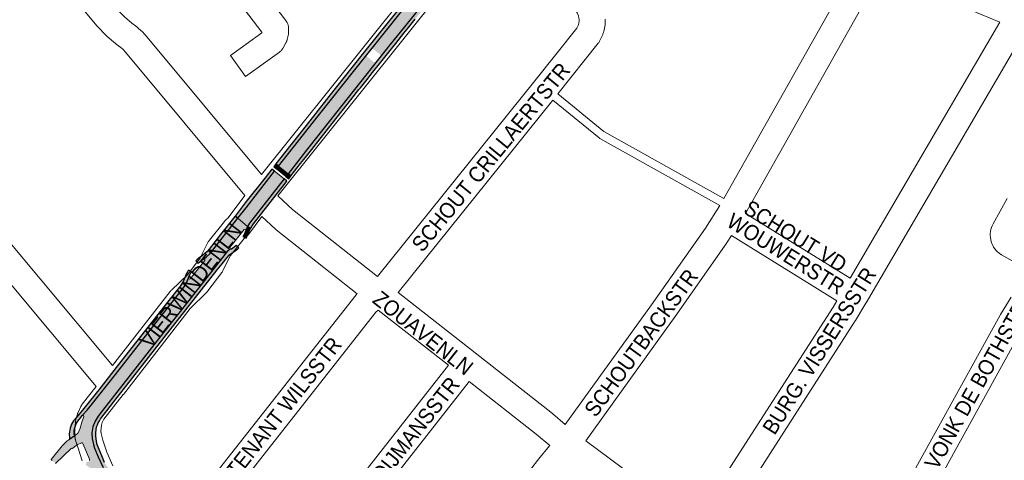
# Paper-space layout 'Layout1' of a CAD drawing. Header units: metres. Extents: x 123097 to 144122, y 392739 to 407589.
# Tile 141 of 256: x 131630 to 132122, y 395970 to 396189. Entities that reach past the tile are written whole.
import ezdxf
from ezdxf.enums import TextEntityAlignment as Align

# ---------------------------------------------------------------- set-up
doc = ezdxf.new("R2010")
doc.units = ezdxf.units.M
doc.header["$MEASUREMENT"] = 0
for name, color, linetype, lineweight in [('gs-anno-wegen algemeen tekst', 7, 'Continuous', 0), ('gs-knt-paden', 7, 'Continuous', 0), ('gs-knt-wegen algemeen', 7, 'Continuous', 0), ('ir-ARC-asfalt-hoofdwegen-te inspecteren', 5, 'Continuous', 0), ('ir-ARC-fietspaden naastliggend- te inspecteren', 1, 'Continuous', 0)]:
    doc.layers.add(name, color=color, linetype=linetype, lineweight=lineweight)
doc.styles.add('Style-Arial', font='arial.ttf')

psp = doc.layouts.get("Layout1")

# ---------------------------------------------------------------- hatches: boundary and pattern name
at = {"layer": 'ir-ARC-asfalt-hoofdwegen-te inspecteren', "linetype": 'Continuous', "lineweight": 13}
h = psp.add_hatch(color=5, dxfattribs=at)
h.paths.add_polyline_path([(131764.276, 396112.376), (131759.541, 396116.135), (131779.482, 396141.369), (131797.535, 396164.151), (131824.864, 396198.306), (131839.946, 396217.064), (131851.677, 396231.692), (131856.332, 396227.933), (131849.766, 396219.803), (131822.31, 396185.597), (131815.106, 396176.601), (131794.169, 396150.361), (131774.65, 396125.602)])
h.paths.add_polyline_path([(131807.186, 396167.86), (131803.658, 396170.773), (131803.618, 396171.201), (131806.259, 396174.46), (131806.696, 396174.502), (131810.23, 396171.653), (131810.25, 396171.637), (131810.266, 396171.197), (131807.624, 396167.9)], flags=16)
for points in [[(131739.167, 396090.173), (131744.103, 396086.126), (131745.006, 396087.68), (131749.173, 396093.052), (131762.289, 396109.835), (131757.568, 396113.608), (131749.469, 396103.279), (131743.309, 396095.391)], [(131735.368, 396074.911), (131735.227, 396075.203), (131735.289, 396075.522), (131742.442, 396084.605), (131742.838, 396084.743), (131743.201, 396084.534), (131743.281, 396084.122), (131744.103, 396086.126), (131739.167, 396090.173), (131725.39, 396072.585), (131723.434, 396070.758), (131722.171, 396069.883), (131722.723, 396069.737), (131722.754, 396069.166), (131715.479, 396059.917), (131715.058, 396059.745), (131714.665, 396059.973), (131714.605, 396060.423), (131713.576, 396057.9), (131712.824, 396056.546), (131711.396, 396054.678), (131700.314, 396040.597), (131678.158, 396012.332), (131666.081, 395996.985), (131664.049, 395994.518), (131661.641, 395991.841), (131662.199, 395991.829), (131662.397, 395991.308), (131661.346, 395988.455), (131660.556, 395985.52), (131660.073, 395984.195), (131659.34, 395982.989), (131659.043, 395982.647), (131657.998, 395981.996), (131655.324, 395979.96), (131654.724, 395979.567), (131654.14, 395979.148), (131651.539, 395976.736), (131646.103, 395969.867), (131646.634, 395969.412), (131646.829, 395969.244), (131647.594, 395968.589), (131647.783, 395968.426), (131648.309, 395967.975), (131656.035, 395975.388), (131656.385, 395975.488), (131656.711, 395975.328), (131658.754, 395977.037), (131659.017, 395977.282), (131661.277, 395978.212), (131661.66, 395978.204), (131661.932, 395977.935), (131665.223, 395970.148), (131665.223, 395969.387), (131664.692, 395968.843), (131663.931, 395968.826), (131663.24, 395967.353), (131664.434, 395966.395), (131665.781, 395965.666), (131667.131, 395964.871), (131668.002, 395963.569), (131668.998, 395961.284), (131669.11, 395960.852), (131669.016, 395960.415), (131671.264, 395958.962), (131672.577, 395960.475), (131673.006, 395962.311), (131672.818, 395964.187), (131672.033, 395965.901), (131669.56, 395971.21), (131667.748, 395975.486), (131667.187, 395977.413), (131666.547, 395980.302), (131666.47, 395983.261), (131666.959, 395986.18), (131667.997, 395988.952), (131669.545, 395991.474), (131671.746, 395994.284), (131702.214, 396033.179), (131712.879, 396046.794), (131731.493, 396070.556), (131732.692, 396072.054), (131733.891, 396073.552), (131734.571, 396074.177)]]:
    psp.add_hatch(color=5, dxfattribs=at).paths.add_polyline_path(points, flags=0)
at = {"layer": 'ir-ARC-fietspaden naastliggend- te inspecteren', "linetype": 'Continuous', "lineweight": 30, "extrusion": (0, 0, -1)}
for points in [[(-131759.541, 396116.135), (-131779.482, 396141.369), (-131797.535, 396164.151), (-131824.864, 396198.306), (-131839.946, 396217.064), (-131851.677, 396231.692), (-131850.277, 396232.823), (-131849.904, 396232.358), (-131845.672, 396227.089), (-131838.541, 396218.19), (-131831.407, 396209.316), (-131823.461, 396199.434), (-131816.313, 396190.504), (-131809.447, 396181.921), (-131802.614, 396173.46), (-131796.124, 396165.269), (-131784.644, 396150.845), (-131778.067, 396142.482), (-131771.394, 396134.019), (-131765.641, 396126.734), (-131758.156, 396117.234)], [(-131743.281, 396084.122), (-131742.756, 396082.888), (-131742.157, 396081.689), (-131741.78, 396081.025), (-131743.304, 396080.163), (-131744.223, 396081.973), (-131744.772, 396083.234), (-131745.26, 396084.519), (-131745.473, 396085.003), (-131744.103, 396086.126)], [(-131657.998, 395981.996), (-131657.631, 395982.377), (-131657.566, 395983.902), (-131657.762, 395985.415), (-131658.194, 395986.726), (-131658.8, 395987.967), (-131659.418, 395988.979), (-131660.855, 395990.908), (-131661.641, 395991.841), (-131664.049, 395994.518), (-131666.081, 395996.985), (-131678.158, 396012.332), (-131700.314, 396040.597), (-131711.396, 396054.678), (-131712.824, 396056.546), (-131713.576, 396057.9), (-131714.605, 396060.423), (-131715.234, 396061.933), (-131715.979, 396063.313), (-131716.043, 396063.404), (-131714.549, 396064.331), (-131714.369, 396064.064), (-131714.056, 396063.521), (-131713.669, 396062.697), (-131713.294, 396061.722), (-131712.174, 396058.982), (-131710.542, 396056.513), (-131704.715, 396049.141), (-131680.827, 396018.678), (-131669.896, 396004.635), (-131662.343, 395995.318), (-131658.537, 395990.692), (-131657.284, 395989.196), (-131656.302, 395987.51), (-131655.636, 395985.572), (-131655.201, 395983.569), (-131655.112, 395982.691), (-131655.192, 395980.88), (-131655.324, 395979.96)]]:
    psp.add_hatch(color=1, dxfattribs=at).paths.add_polyline_path(points, flags=0)
at = {"layer": 'ir-ARC-fietspaden naastliggend- te inspecteren', "linetype": 'Continuous', "lineweight": 30}
for points in [[(131856.332, 396227.933), (131849.766, 396219.803), (131822.31, 396185.597), (131815.106, 396176.601), (131794.169, 396150.361), (131774.65, 396125.602), (131764.276, 396112.376), (131765.674, 396111.267), (131766.393, 396112.184), (131768.707, 396115.09), (131770.48, 396117.394), (131772.053, 396119.397), (131776.064, 396124.488), (131784.449, 396135.118), (131795.583, 396149.247), (131799.632, 396154.356), (131800.322, 396155.226), (131803.659, 396159.405), (131806.414, 396162.892), (131810.502, 396167.99), (131813.222, 396171.379), (131816.51, 396175.474), (131817.994, 396177.348), (131822.088, 396182.441), (131823.715, 396184.471), (131827.715, 396189.454), (131829.654, 396191.868), (131835.269, 396198.85), (131839.358, 396203.956), (131840.892, 396205.845), (131844.029, 396209.774), (131847.827, 396214.509), (131851.166, 396218.672), (131857.732, 396226.802)], [(131759.541, 396116.135), (131758.156, 396117.234), (131757.932, 396116.948), (131757.105, 396115.893), (131758.486, 396114.784)], [(131757.568, 396113.608), (131756.182, 396114.716), (131752.798, 396110.402), (131743.43, 396098.46), (131737.806, 396091.289), (131739.167, 396090.173), (131743.309, 396095.391), (131749.469, 396103.279)], [(131762.459, 396107.164), (131763.681, 396108.723), (131762.289, 396109.835), (131749.173, 396093.052), (131745.006, 396087.68), (131744.103, 396086.126), (131745.473, 396085.003), (131746.977, 396087.417)], [(131737.633, 396091.069), (131730.576, 396082.092), (131724.873, 396074.842), (131723.671, 396073.485), (131722.909, 396072.737), (131721.767, 396071.745), (131720.508, 396070.811), (131719.728, 396070.251), (131718.97, 396069.621), (131718.236, 396068.976), (131719.466, 396067.655), (131720.115, 396068.256), (131721.12, 396069.099), (131722.171, 396069.883), (131723.434, 396070.758), (131725.39, 396072.585), (131739.167, 396090.173), (131737.806, 396091.289)], [(131669.545, 395991.474), (131667.997, 395988.952), (131666.959, 395986.18), (131666.47, 395983.261), (131666.547, 395980.302), (131667.187, 395977.413), (131667.748, 395975.486), (131669.56, 395971.21), (131672.033, 395965.901), (131672.818, 395964.187), (131673.006, 395962.311), (131672.577, 395960.475), (131671.264, 395958.962), (131673.512, 395957.509), (131674.104, 395957.755), (131675.583, 395958.08), (131674.601, 395965.823), (131673.578, 395966.912), (131672.868, 395968.227), (131672.792, 395968.44), (131671.421, 395971.702), (131669.249, 395976.871), (131668.91, 395977.952), (131668.664, 395979.045), (131668.502, 395980.154), (131668.357, 395981.655), (131668.332, 395983.163), (131668.491, 395984.673), (131668.801, 395986.16), (131669.163, 395987.225), (131669.631, 395988.247), (131670.158, 395989.234), (131670.758, 395990.179), (131673.813, 395994.12), (131677.253, 395998.534), (131678.999, 396000.775), (131728.943, 396064.457), (131731.341, 396067.472), (131733.826, 396070.684), (131734.994, 396071.919), (131736.359, 396072.933), (131737.829, 396073.869), (131739.18, 396074.969), (131739.656, 396075.43), (131738.339, 396076.636), (131737.324, 396075.751), (131735.977, 396074.814), (131735.656, 396074.761), (131735.368, 396074.911), (131734.571, 396074.177), (131733.891, 396073.552), (131732.692, 396072.054), (131731.493, 396070.556), (131712.879, 396046.794), (131702.214, 396033.179), (131671.746, 395994.284)]]:
    psp.add_hatch(color=1, dxfattribs=at).paths.add_polyline_path(points, flags=0)

# ---------------------------------------------------------------- linework, layer by layer
at = {"layer": 'gs-knt-paden', "color": 7, "linetype": 'Continuous', "flags": 128}
for points in [[(131898.791, 396152.123), (131921.818, 396133.409), (131981.623, 396099.949)], [(131979.546, 396096.505), (131919.704, 396129.986), (131919.629, 396130.03), (131919.556, 396130.077), (131919.486, 396130.127), (131919.417, 396130.18), (131896.279, 396148.984)]]:
    psp.add_lwpolyline(points, dxfattribs=at)
at = {"layer": 'gs-knt-wegen algemeen', "color": 7, "linetype": 'Continuous', "flags": 128}
for points in [[(131750.938, 396111.965), (131856.387, 396243.552), (131856.405, 396243.574), (131904.668, 396303.265)], [(131862.47, 396230.323), (131759.081, 396101.307)], [(131808.892, 396061.151), (131887.405, 396158.724), (131908.329, 396185.003), (131909.083, 396186.62), (131909.47, 396188.554), (131909.479, 396189.057), (131909.162, 396191.004), (131908.47, 396192.638), (131907.308, 396194.199), (131906.531, 396194.915), (131862.47, 396230.323)], [(131650.858, 396228.239), (131678.896, 396194.485), (131682.664, 396190.506), (131686.4, 396187.408), (131688.802, 396185.664), (131689.007, 396185.51), (131689.205, 396185.347), (131689.397, 396185.177), (131691.073, 396183.628), (131691.276, 396183.432), (131691.47, 396183.227), (131692.935, 396181.617), (131693.121, 396181.403), (131750.938, 396111.965)], [(131643.523, 396216.693), (131568.367, 396146.326), (131676.781, 396016.704)], [(131742.717, 396101.491), (131683.206, 396172.962), (131682.028, 396174.258), (131680.842, 396175.354), (131678.582, 396176.995), (131678.414, 396177.121), (131678.251, 396177.252), (131674.051, 396180.734), (131673.854, 396180.904), (131673.663, 396181.083), (131673.48, 396181.269), (131669.297, 396185.686), (131669.154, 396185.842), (131669.016, 396186.002), (131643.523, 396216.693)], [(131981.623, 396099.949), (132049.032, 396219.612)], [(132060.252, 396213.003), (131992.395, 396092.543)], [(132119.302, 396187.844), (132066.242, 396210.046), (132066.015, 396210.146), (132061.981, 396212.018), (132061.786, 396212.112), (132061.595, 396212.213), (132061.408, 396212.319), (132060.252, 396213.003)], [(131922.507, 396189.408), (131922.477, 396187.735), (131922.465, 396187.444), (131922.44, 396187.153), (131922.403, 396186.864), (131922.352, 396186.577), (131921.698, 396183.303), (131921.63, 396182.999), (131921.547, 396182.699), (131921.45, 396182.403), (131921.339, 396182.112), (131921.214, 396181.827), (131919.803, 396178.801), (131919.667, 396178.525), (131919.517, 396178.257), (131919.355, 396177.995), (131919.182, 396177.742), (131918.996, 396177.497), (131898.791, 396152.123)], [(132044.673, 396060.287), (132119.302, 396187.844)], [(132131.42, 396182.773), (132052.546, 396047.961), (132052.517, 396047.911), (132047.294, 396039.162), (132047.181, 396038.981), (131997.91, 395962.276)], [(131896.279, 396148.984), (131819.132, 396053.108)], [(131676.781, 396016.704), (131705.446, 396053.618), (131705.643, 396053.859), (131705.852, 396054.091), (131706.071, 396054.313), (131714.197, 396062.142), (131720.419, 396070.488), (131724.306, 396078.118), (131724.435, 396078.357), (131724.573, 396078.591), (131724.72, 396078.819), (131724.877, 396079.04), (131725.043, 396079.255), (131732.617, 396088.627), (131732.774, 396088.814), (131732.939, 396088.996), (131733.11, 396089.171), (131733.288, 396089.34), (131734.449, 396090.401), (131742.717, 396101.491)], [(131759.081, 396101.307), (131766.53, 396094.564), (131808.892, 396061.151)], [(132130.825, 396066.032), (132120.126, 396071.907), (132119.914, 396072.028), (132119.707, 396072.157), (132118.884, 396072.746), (132118.116, 396073.405), (132117.408, 396074.129), (132116.767, 396074.913), (132116.197, 396075.749), (132115.703, 396076.633), (132115.288, 396077.556), (132114.957, 396078.512), (132114.71, 396079.494), (132114.55, 396080.493), (132114.479, 396081.503), (132114.497, 396082.515), (132114.604, 396083.522), (132114.798, 396084.515), (132115.08, 396085.488), (132115.445, 396086.432), (132115.892, 396087.34), (132115.9, 396087.355), (132122.874, 396100.002)], [(131902.553, 395987.343), (131945.464, 396046.966), (131972.409, 396085.306), (131979.546, 396096.505)], [(131992.395, 396092.543), (132044.673, 396060.287)], [(131751.107, 396090.963), (131744.517, 396082.123), (131744.327, 396081.88), (131744.125, 396081.646), (131743.913, 396081.422), (131743.69, 396081.209), (131742.435, 396080.061), (131735.599, 396071.601), (131731.77, 396064.085), (131731.639, 396063.842), (131731.499, 396063.605), (131731.348, 396063.373), (131731.188, 396063.149), (131724.317, 396053.933), (131724.154, 396053.723), (131723.982, 396053.52), (131723.802, 396053.324), (131723.615, 396053.136), (131715.442, 396045.262), (131682.111, 396002.339), (131682.072, 396002.29), (131672.303, 395989.958), (131671.576, 395988.345), (131671.155, 395986.951), (131670.935, 395984.071), (131670.971, 395982.802), (131671.955, 395979.482), (131673.881, 395973.539), (131676.928, 395966.731)], [(131798.761, 396052.559), (131758.293, 396084.478), (131758.122, 396084.617), (131757.956, 396084.763), (131751.107, 396090.963)], [(131985.444, 396081.534), (131983.31, 396078.185), (131983.146, 396077.94), (131956.095, 396039.45), (131956.053, 396039.39), (131912.766, 395979.245)], [(132038.049, 396049.076), (131985.444, 396081.534)], [(131819.132, 396053.108), (131857.504, 396023.094), (131857.515, 396023.085), (131896.1, 395992.773), (131896.272, 395992.633), (131902.553, 395987.343)], [(131712.312, 395942.79), (131798.223, 396051.959), (131798.417, 396052.193), (131798.621, 396052.418), (131798.761, 396052.559)], [(131967.847, 395938.41), (131981.082, 395958.509), (131982.935, 395962.881), (131983.036, 395963.103), (131983.101, 395963.236), (131983.14, 395963.317), (131983.178, 395963.387), (131983.293, 395963.597), (131983.333, 395963.663), (131983.452, 395963.858), (132036.169, 396045.928), (132038.049, 396049.076)], [(132054.758, 395925.416), (132057.319, 395929.366), (132119.498, 396041.929), (132119.639, 396042.172), (132124.922, 396050.829)], [(131809.163, 396044.375), (131808.078, 396043.428), (131722.548, 395934.745)], [(131844.346, 396016.856), (131809.163, 396044.375)], [(132134.434, 396041.422), (132130.826, 396035.51), (132068.604, 395922.869), (132068.49, 395922.67), (132068.368, 395922.475), (132065.675, 395918.322)], [(131758.018, 395906.869), (131844.346, 396016.856)], [(131854.593, 396008.824), (131768.263, 395898.834)], [(131894.798, 395976.852), (131887.969, 395982.603), (131854.593, 396008.824)], [(131661.603, 395969.192), (131659.526, 395975.601), (131658.273, 395979.53), (131658.194, 395979.811), (131658.127, 395980.096), (131658.073, 395980.382), (131658.032, 395980.672), (131658.005, 395980.962), (131657.99, 395981.254), (131657.911, 395984.043), (131657.908, 395984.27), (131657.914, 395984.497), (131657.927, 395984.723), (131658.227, 395988.649), (131658.255, 395988.93), (131658.294, 395989.209), (131658.346, 395989.487), (131658.41, 395989.762), (131658.485, 395990.033), (131659.234, 395992.513), (131659.321, 395992.782), (131659.42, 395993.046), (131659.531, 395993.307), (131660.764, 395996.043), (131660.879, 395996.284), (131661.004, 395996.521), (131661.138, 395996.752), (131661.282, 395996.978), (131661.434, 395997.197), (131661.596, 395997.41), (131668.575, 396006.221)], [(131912.766, 395979.245), (131967.847, 395938.41)], [(131808.761, 395867.125), (131839.465, 395906.728), (131839.526, 395906.805), (131839.53, 395906.81), (131854.607, 395925.621), (131858.926, 395931.531), (131858.969, 395931.586), (131859.057, 395931.7), (131859.131, 395931.796), (131859.19, 395931.867), (131864.091, 395937.724), (131889.802, 395970.863), (131889.996, 395971.101), (131893.877, 395975.643), (131894.798, 395976.852)]]:
    psp.add_lwpolyline(points, dxfattribs=at)
for points in [[(131668.575, 396006.221), (131554.43, 396142.694), (131554.427, 396142.699), (131534.348, 396166.75, -0.3922717), (131534.35, 396166.763), (131544.33, 396175.095, -0.3922706), (131544.343, 396175.093), (131560.005, 396156.333), (131635.171, 396226.708)], [(131750.721, 396205.028), (131763.207, 396188.726), (131763.385, 396188.483), (131763.552, 396188.231), (131763.706, 396187.972), (131763.849, 396187.705), (131763.979, 396187.433), (131764.096, 396187.155), (131764.2, 396186.871), (131764.291, 396186.583), (131764.368, 396186.292), (131764.432, 396185.997), (131764.482, 396185.699), (131764.518, 396185.399), (131764.541, 396185.098), (131764.549, 396184.796), (131764.555, 396183.408), (131764.55, 396183.126), (131764.533, 396182.844), (131764.504, 396182.563), (131764.462, 396182.284), (131764.409, 396182.007), (131763.825, 396179.3), (131763.751, 396178.997), (131763.664, 396178.697), (131763.562, 396178.402), (131763.446, 396178.112), (131763.317, 396177.829), (131763.174, 396177.551), (131761.846, 396175.121), (131761.701, 396174.87), (131761.546, 396174.626), (131761.379, 396174.389), (131761.203, 396174.159), (131761.016, 396173.938), (131760.82, 396173.725), (131760.614, 396173.521), (131760.4, 396173.326), (131760.177, 396173.141), (131759.946, 396172.967), (131743.099, 396160.793, -0.3905371), (131743.086, 396160.795), (131735.472, 396171.333, -0.3905365), (131735.474, 396171.346), (131751.127, 396182.657), (131751.264, 396182.908), (131740.417, 396197.068)]]:
    psp.add_lwpolyline(points, format="xyb", dxfattribs=at)
at = {"layer": 'ir-ARC-asfalt-hoofdwegen-te inspecteren', "color": 5, "linetype": 'Continuous', "lineweight": 13}
for points in [[(131739.167, 396090.173), (131744.103, 396086.126), (131745.006, 396087.68), (131749.173, 396093.052), (131762.289, 396109.835), (131757.568, 396113.608), (131749.469, 396103.279), (131743.309, 396095.391)], [(131759.541, 396116.135), (131758.486, 396114.784), (131763.198, 396110.998), (131764.276, 396112.376)]]:
    psp.add_lwpolyline(points, close=True, dxfattribs=at)
for points in [[(131672.033, 395965.901), (131669.56, 395971.21), (131667.748, 395975.486), (131667.187, 395977.413), (131666.547, 395980.302), (131666.47, 395983.261), (131666.959, 395986.18), (131667.997, 395988.952), (131669.545, 395991.474), (131671.746, 395994.284), (131702.214, 396033.179), (131712.879, 396046.794), (131731.493, 396070.556), (131732.692, 396072.054), (131733.891, 396073.552), (131734.571, 396074.177), (131735.368, 396074.911), (131735.227, 396075.203), (131735.289, 396075.522), (131742.442, 396084.605), (131742.838, 396084.743), (131743.201, 396084.534), (131743.281, 396084.122), (131744.103, 396086.126), (131739.167, 396090.173), (131725.39, 396072.585), (131723.434, 396070.758), (131722.171, 396069.883), (131722.723, 396069.737), (131722.754, 396069.166), (131715.479, 396059.917), (131715.058, 396059.745), (131714.665, 396059.973), (131714.605, 396060.423), (131713.576, 396057.9), (131712.824, 396056.546), (131711.396, 396054.678), (131700.314, 396040.597), (131678.158, 396012.332), (131666.081, 395996.985), (131664.049, 395994.518), (131661.641, 395991.841), (131662.199, 395991.829), (131662.397, 395991.308), (131661.346, 395988.455), (131660.556, 395985.52), (131660.073, 395984.195), (131659.34, 395982.989), (131659.043, 395982.647), (131657.998, 395981.996), (131655.324, 395979.96), (131654.724, 395979.567), (131654.14, 395979.148), (131651.539, 395976.736), (131646.103, 395969.867), (131646.634, 395969.412)], [(131648.309, 395967.975), (131656.035, 395975.388), (131656.385, 395975.488), (131656.711, 395975.328), (131658.754, 395977.037), (131659.017, 395977.282), (131661.277, 395978.212), (131661.66, 395978.204), (131661.932, 395977.935), (131665.223, 395970.148), (131665.223, 395969.387)]]:
    psp.add_lwpolyline(points, dxfattribs=at)
at = {"layer": 'ir-ARC-asfalt-hoofdwegen-te inspecteren', "color": 5, "linetype": 'Continuous', "lineweight": 13, "extrusion": (0, 0, -1)}
psp.add_solid([(-131759.541, 396116.135), (-131758.486, 396114.784), (-131764.276, 396112.376), (-131763.198, 396110.998)], dxfattribs=at)
at = {"layer": 'ir-ARC-fietspaden naastliggend- te inspecteren', "color": 1, "linetype": 'Continuous', "lineweight": 30}
for points in [[(131759.541, 396116.135), (131779.482, 396141.369), (131797.535, 396164.151), (131824.864, 396198.306), (131839.946, 396217.064), (131851.677, 396231.692), (131850.277, 396232.823), (131849.904, 396232.358), (131845.672, 396227.089), (131838.541, 396218.19), (131831.407, 396209.316), (131823.461, 396199.434), (131816.313, 396190.504), (131809.447, 396181.921), (131802.614, 396173.46), (131796.124, 396165.269), (131784.644, 396150.845), (131778.067, 396142.482), (131771.394, 396134.019), (131765.641, 396126.734), (131758.156, 396117.234)], [(131759.541, 396116.135), (131758.156, 396117.234), (131757.932, 396116.948), (131757.105, 396115.893), (131758.486, 396114.784)], [(131757.568, 396113.608), (131756.182, 396114.716), (131752.798, 396110.402), (131743.43, 396098.46), (131737.806, 396091.289), (131739.167, 396090.173), (131743.309, 396095.391), (131749.469, 396103.279)], [(131764.588, 396109.881), (131765.674, 396111.267), (131764.276, 396112.376), (131763.198, 396110.998)], [(131762.459, 396107.164), (131763.681, 396108.723), (131762.289, 396109.835), (131749.173, 396093.052), (131745.006, 396087.68), (131744.103, 396086.126), (131745.473, 396085.003), (131746.977, 396087.417)], [(131737.633, 396091.069), (131730.576, 396082.092), (131724.873, 396074.842), (131723.671, 396073.485), (131722.909, 396072.737), (131721.767, 396071.745), (131720.508, 396070.811), (131719.728, 396070.251), (131718.97, 396069.621), (131718.236, 396068.976), (131719.466, 396067.655), (131720.115, 396068.256), (131721.12, 396069.099), (131722.171, 396069.883), (131723.434, 396070.758), (131725.39, 396072.585), (131739.167, 396090.173), (131737.806, 396091.289)], [(131743.281, 396084.122), (131742.756, 396082.888), (131742.157, 396081.689), (131741.78, 396081.025), (131743.304, 396080.163), (131744.223, 396081.973), (131744.772, 396083.234), (131745.26, 396084.519), (131745.473, 396085.003), (131744.103, 396086.126)], [(131657.998, 395981.996), (131657.631, 395982.377), (131657.566, 395983.902), (131657.762, 395985.415), (131658.194, 395986.726), (131658.8, 395987.967), (131659.418, 395988.979), (131660.855, 395990.908), (131661.641, 395991.841), (131664.049, 395994.518), (131666.081, 395996.985), (131678.158, 396012.332), (131700.314, 396040.597), (131711.396, 396054.678), (131712.824, 396056.546), (131713.576, 396057.9), (131714.605, 396060.423), (131715.234, 396061.933), (131715.979, 396063.313), (131716.043, 396063.404), (131714.549, 396064.331), (131714.369, 396064.064), (131714.056, 396063.521), (131713.669, 396062.697), (131713.294, 396061.722), (131712.174, 396058.982), (131710.542, 396056.513), (131704.715, 396049.141), (131680.827, 396018.678), (131669.896, 396004.635), (131662.343, 395995.318), (131658.537, 395990.692), (131657.284, 395989.196), (131656.302, 395987.51), (131655.636, 395985.572), (131655.201, 395983.569), (131655.112, 395982.691), (131655.192, 395980.88), (131655.324, 395979.96)]]:
    psp.add_lwpolyline(points, close=True, dxfattribs=at)
for points in [[(131849.766, 396219.803), (131822.31, 396185.597), (131815.106, 396176.601), (131794.169, 396150.361), (131774.65, 396125.602), (131764.276, 396112.376), (131765.674, 396111.267), (131766.393, 396112.184), (131768.707, 396115.09), (131770.48, 396117.394), (131772.053, 396119.397), (131776.064, 396124.488), (131784.449, 396135.118), (131795.583, 396149.247), (131799.632, 396154.356), (131800.322, 396155.226), (131803.659, 396159.405), (131806.414, 396162.892), (131810.502, 396167.99), (131813.222, 396171.379), (131816.51, 396175.474), (131817.994, 396177.348), (131822.088, 396182.441), (131823.715, 396184.471), (131827.715, 396189.454)], [(131672.792, 395968.44), (131671.421, 395971.702), (131669.249, 395976.871), (131668.91, 395977.952), (131668.664, 395979.045), (131668.502, 395980.154), (131668.357, 395981.655), (131668.332, 395983.163), (131668.491, 395984.673), (131668.801, 395986.16), (131669.163, 395987.225), (131669.631, 395988.247), (131670.158, 395989.234), (131670.758, 395990.179), (131673.813, 395994.12), (131677.253, 395998.534), (131678.999, 396000.775), (131728.943, 396064.457), (131731.341, 396067.472), (131733.826, 396070.684), (131734.994, 396071.919), (131736.359, 396072.933), (131737.829, 396073.869), (131739.18, 396074.969), (131739.656, 396075.43), (131738.339, 396076.636), (131737.324, 396075.751), (131735.977, 396074.814), (131735.656, 396074.761), (131735.368, 396074.911), (131734.571, 396074.177), (131733.891, 396073.552), (131732.692, 396072.054), (131731.493, 396070.556), (131712.879, 396046.794), (131702.214, 396033.179), (131671.746, 395994.284), (131669.545, 395991.474), (131667.997, 395988.952), (131666.959, 395986.18), (131666.47, 395983.261), (131666.547, 395980.302), (131667.187, 395977.413), (131667.748, 395975.486), (131669.56, 395971.21), (131672.033, 395965.901)]]:
    psp.add_lwpolyline(points, dxfattribs=at)
at = {"layer": 'ir-ARC-fietspaden naastliggend- te inspecteren', "color": 1, "linetype": 'Continuous', "lineweight": 30, "extrusion": (0, 0, -1)}
psp.add_solid([(-131764.588, 396109.881), (-131765.674, 396111.267), (-131763.198, 396110.998), (-131764.276, 396112.376)], dxfattribs=at)

# ---------------------------------------------------------------- texts
at = {"layer": 'gs-anno-wegen algemeen tekst', "color": 7, "style": 'Style-Arial', "width": 0.909091}
for s, rotation, p in [('SCHOUT CRILLAERTSTR', 50.74729, (131865.41, 396120.654)), ('SCHOUT VD', 328.25962, (132017.333, 396081.245)), ('WOUWERSTR', 328.25962, (132012.563, 396072.451)), ('VIERWINDENLN', 52.2746, (131715.724, 396056.652)), ('SCHOUTBACKSTR', 53.91191, (131940.378, 396028.079)), ('BURG. VISSERSSTR', 57.68866, (132029.248, 396024.098)), ('ZOUAVENLN', 321.55235, (131831.626, 396032.964)), ('BURG. VONK DE BOTHSTR', 60.7846, (132099.248, 395992.201)), ('LUITENANT WILSSTR', 51.7079, (131757.448, 395989.94)), ('LUITENANT LOOIJMANSSTR', 51.6713, (131806.078, 395957.322))]:
    psp.add_text(s, height=7.7, rotation=rotation, dxfattribs=at).set_placement(p, align=Align.MIDDLE_CENTER)

doc.saveas('drawing.dxf')
